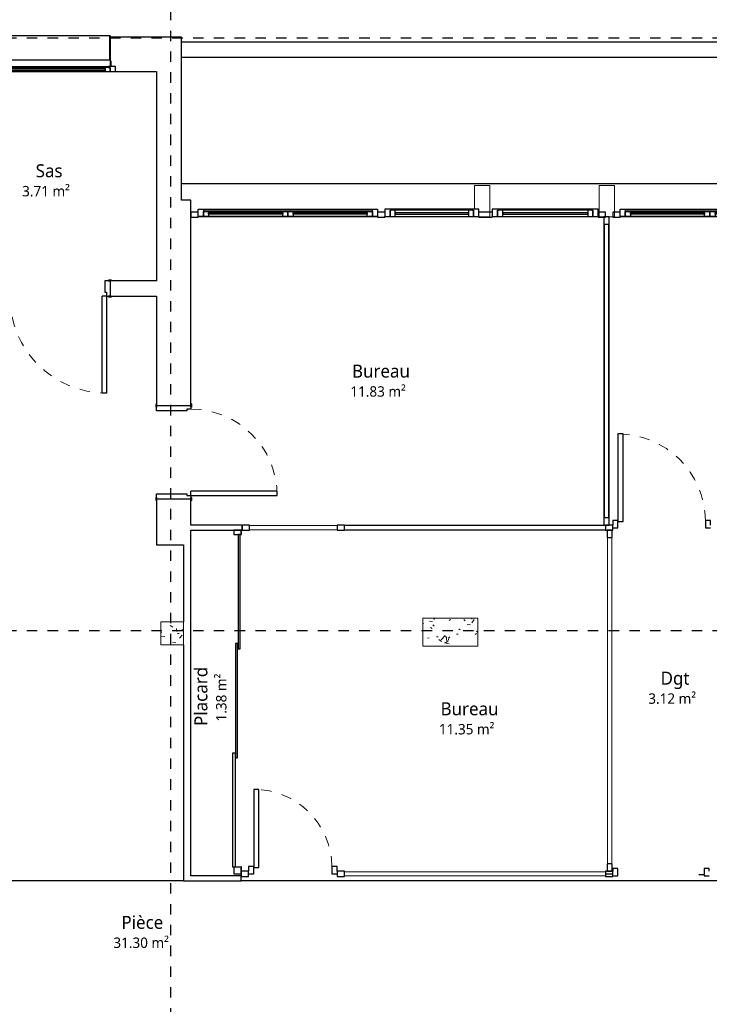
# Model space of a CAD drawing. Header units: metres. Extents: x -21.5 to 32.8, y -37.3 to -3.8.
# Tile 9 of 14: x 10 to 16.7, y -19.2 to -9.7. Entities that reach past the tile are written whole.
import ezdxf

# ---------------------------------------------------------------- set-up
doc = ezdxf.new("R2010")
doc.units = ezdxf.units.M
doc.linetypes.add('Ligne de quadrillage', pattern=[0.022225, 0.0127, -0.003175, 0.003175, -0.003175])
doc.linetypes.add('Tiret', pattern=[0.0025, 0.00125, -0.00125])
for name, color, linetype, lineweight in [('A-AREA-IDEN', 250, 'Continuous', 30), ('A-DOOR', 250, 'Continuous', 25), ('A-DOOR-FRAM', 250, 'Continuous', 25), ('A-FLOR', 250, 'Continuous', 25), ('A-GLAZ', 250, 'Continuous', 25), ('A-GLAZ-CURT', 250, 'Continuous', 18), ('A-GLAZ-CWMG', 250, 'Continuous', 18), ('A-GLAZ-SILL', 250, 'Continuous', 25), ('A-WALL', 250, 'Continuous', 25), ('I-WALL', 250, 'Continuous', 25), ('S-COLS', 250, 'Continuous', 18), ('S-GRID', 250, 'Continuous', 30)]:
    doc.layers.add(name, color=color, linetype=linetype, lineweight=lineweight)
doc.styles.add('Trebuchet MS', font='trebuc.ttf', dxfattribs={"height": 0.125})
doc.styles.add('Trebuchet MS_2', font='trebuc.ttf', dxfattribs={"height": 0.1})

# ---------------------------------------------------------------- blocks, each defined once
blk = doc.blocks.new('Int_ Simple - PP0_93x2_04-435765-Niveau 2')
at = {"layer": 'A-DOOR', "lineweight": 35}
for p, q in [((-0.52, 0.08), (-0.55, 0.08)), ((-0.55, 0.08), (-0.55, 0.075)), ((-0.535, 0.075), (-0.52, 0.075)), ((-0.52, 0.075), (-0.52, 0.08)), ((0.48, 0.08), (0.45, 0.08)), ((0.45, 0.08), (0.45, 0.075)), ((0.45, 0.075), (0.465, 0.075)), ((0.48, 0.075), (0.48, 0.08)), ((-0.55, -0.075), (-0.55, -0.08)), ((-0.55, -0.08), (-0.52, -0.08)), ((-0.52, -0.075), (-0.535, -0.075)), ((-0.52, -0.08), (-0.52, -0.075)), ((0.465, -0.075), (0.45, -0.075)), ((0.45, -0.075), (0.45, -0.08)), ((0.45, -0.08), (0.48, -0.08)), ((0.48, -0.08), (0.48, -0.075))]:
    blk.add_line(p, q, dxfattribs=at)
at = {"layer": 'A-DOOR'}
for p, q in [((0.43, -0.075), (0.39, -0.075)), ((0.39, -1.005), (0.39, -0.075)), ((0.43, -0.075), (0.43, -1.005)), ((0.43, -1.005), (0.39, -1.005))]:
    blk.add_line(p, q, dxfattribs=at)
at = {"layer": 'A-DOOR', "linetype": 'Tiret', "lineweight": 18}
blk.add_arc((0.43, -0.075), 0.93, 180, 270, dxfattribs=at)
at = {"layer": 'A-DOOR-FRAM'}
for p, q in [((-0.485, 0.075), (-0.535, 0.075)), ((-0.485, -0.035), (-0.485, 0.075)), ((0.465, 0.075), (0.415, 0.075)), ((0.415, 0.075), (0.415, -0.035)), ((-0.535, -0.075), (-0.5, -0.075)), ((-0.5, -0.075), (-0.5, -0.035)), ((-0.5, -0.035), (-0.485, -0.035)), ((0.415, -0.035), (0.43, -0.035)), ((0.43, -0.035), (0.43, -0.075)), ((0.43, -0.075), (0.465, -0.075))]:
    blk.add_line(p, q, dxfattribs=at)
blk = doc.blocks.new('1 Vantail - Droit - 1_20x1_70-560381-Niveau 2')
at = {"layer": 'A-GLAZ', "lineweight": 18}
for p, q in [((-0.6, -0.065), (-0.61, -0.065)), ((-0.61, -0.065), (-0.61, -0.115)), ((-0.6, -0.115), (-0.6, -0.065)), ((0.61, -0.065), (0.6, -0.065)), ((0.6, -0.065), (0.6, -0.115)), ((0.61, -0.115), (0.61, -0.065)), ((-0.61, -0.115), (-0.6, -0.115)), ((0.6, -0.115), (0.61, -0.115))]:
    blk.add_line(p, q, dxfattribs=at)
at = {"layer": 'A-GLAZ'}
for p, q in [((0.6, -0.055), (-0.6, -0.055)), ((-0.585, -0.115), (-0.65, -0.115)), ((-0.65, -0.115), (-0.65, -0.165)), ((-0.65, -0.165), (-0.6, -0.165)), ((-0.55, -0.125), (-0.6, -0.125)), ((-0.6, -0.125), (-0.6, -0.165)), ((-0.6, -0.165), (-0.6, -0.125)), ((-0.6, -0.125), (-0.585, -0.125)), ((-0.6, -0.165), (-0.55, -0.165)), ((-0.585, -0.115), (0.585, -0.115)), ((-0.585, -0.125), (-0.585, -0.115)), ((0.55, -0.125), (-0.55, -0.125)), ((-0.55, -0.165), (-0.55, -0.125)), ((0.55, -0.139), (-0.55, -0.139)), ((-0.55, -0.139), (-0.55, -0.151)), ((-0.55, -0.151), (0.55, -0.151)), ((-0.55, -0.165), (0.55, -0.165)), ((0.55, -0.125), (0.55, -0.165)), ((0.6, -0.125), (0.55, -0.125)), ((0.55, -0.151), (0.55, -0.139)), ((0.55, -0.165), (0.6, -0.165)), ((0.65, -0.115), (0.585, -0.115)), ((0.585, -0.115), (0.585, -0.125)), ((0.585, -0.125), (0.6, -0.125)), ((0.6, -0.165), (0.6, -0.125)), ((0.6, -0.125), (0.6, -0.165)), ((0.6, -0.165), (0.65, -0.165)), ((0.65, -0.165), (0.65, -0.115))]:
    blk.add_line(p, q, dxfattribs=at)
at = {"layer": 'A-GLAZ-SILL'}
for p, q in [((0.6, 0.18), (-0.6, 0.18)), ((-0.595, 0.18), (-0.6, 0.18)), ((-0.6, 0.1764), (-0.6, 0.18)), ((-0.6, 0.18), (-0.595, 0.18)), ((-0.6, 0.165), (-0.6, 0.1764)), ((-0.595, 0.18), (-0.595, 0.1764)), ((-0.595, 0.1764), (-0.595, -0.055)), ((0.6, 0.18), (0.595, 0.18)), ((0.595, 0.1764), (0.595, 0.18)), ((0.595, 0.18), (0.6, 0.18)), ((0.595, -0.055), (0.595, 0.1764)), ((0.6, 0.18), (0.6, 0.1764)), ((0.6, 0.1764), (0.6, 0.165))]:
    blk.add_line(p, q, dxfattribs=at)
blk = doc.blocks.new('Int_ Simple - PP _0_83m x 2_04m_-560646-Niveau 2')
at = {"layer": 'A-DOOR'}
for p, q in [((0.38, 0.995), (0.34, 0.995)), ((0.34, 0.995), (0.34, 0.165)), ((0.38, 0.165), (0.38, 0.995)), ((0.38, 0.165), (0.34, 0.165))]:
    blk.add_line(p, q, dxfattribs=at)
at = {"layer": 'A-DOOR', "lineweight": 35}
for p, q in [((-0.5, 0.165), (-0.5, 0.17)), ((-0.5, 0.17), (-0.47, 0.17)), ((-0.47, 0.165), (-0.485, 0.165)), ((-0.47, 0.17), (-0.47, 0.165)), ((0.4, 0.165), (0.4, 0.17)), ((0.4, 0.17), (0.43, 0.17)), ((0.415, 0.165), (0.4, 0.165)), ((0.43, 0.17), (0.43, 0.165)), ((-0.5, -0.17), (-0.5, -0.165)), ((-0.47, -0.17), (-0.5, -0.17)), ((-0.485, -0.165), (-0.47, -0.165)), ((-0.47, -0.165), (-0.47, -0.17)), ((0.4, -0.17), (0.4, -0.165)), ((0.4, -0.165), (0.415, -0.165)), ((0.43, -0.17), (0.4, -0.17)), ((0.43, -0.165), (0.43, -0.17))]:
    blk.add_line(p, q, dxfattribs=at)
at = {"layer": 'A-DOOR', "linetype": 'Tiret', "lineweight": 18}
blk.add_arc((0.38, 0.165), 0.83, 90, 180, dxfattribs=at)
at = {"layer": 'A-DOOR-FRAM'}
for p, q in [((-0.485, 0.165), (-0.45, 0.165)), ((-0.45, 0.165), (-0.45, 0.125)), ((-0.45, 0.125), (-0.435, 0.125)), ((-0.435, 0.125), (-0.435, -0.165)), ((0.365, 0.125), (0.38, 0.125)), ((0.365, -0.165), (0.365, 0.125)), ((0.38, 0.165), (0.415, 0.165)), ((0.38, 0.125), (0.38, 0.165)), ((-0.435, -0.165), (-0.485, -0.165)), ((0.415, -0.165), (0.365, -0.165))]:
    blk.add_line(p, q, dxfattribs=at)
blk = doc.blocks.new('MR 1 Vantail - MR 1 Vantail-651029-Niveau 2')
at = {"layer": 'A-GLAZ'}
for p, q in [((-0.4496, 0.0268), (-0.5096, 0.0268)), ((-0.5096, 0.0268), (-0.5096, -0.0432)), ((-0.4096, 0.0168), (-0.4596, 0.0168)), ((-0.4596, 0.0168), (-0.4596, -0.0432)), ((-0.4596, -0.0432), (-0.4596, 0.0168)), ((-0.4596, 0.0168), (-0.4496, 0.0168)), ((0.4496, 0.0268), (-0.4496, 0.0268)), ((-0.4496, 0.0168), (-0.4496, 0.0268)), ((0.4096, 0.0168), (-0.4096, 0.0168)), ((-0.4096, -0.0432), (-0.4096, 0.0168)), ((0.4596, 0.0168), (0.4096, 0.0168)), ((0.4096, 0.0168), (0.4096, -0.0432)), ((0.4496, 0.0268), (0.4496, 0.0168)), ((0.5096, 0.0268), (0.4496, 0.0268)), ((0.4496, 0.0168), (0.4596, 0.0168)), ((0.4596, -0.0432), (0.4596, 0.0168)), ((0.4596, 0.0168), (0.4596, -0.0432)), ((0.5096, -0.0432), (0.5096, 0.0268)), ((-0.5096, -0.0432), (-0.4596, -0.0432)), ((-0.4596, -0.0432), (-0.4096, -0.0432)), ((0.4096, -0.0072), (-0.4096, -0.0072)), ((-0.4096, -0.0072), (-0.4096, -0.0192)), ((-0.4096, -0.0192), (0.4096, -0.0192)), ((-0.4096, -0.0432), (0.4096, -0.0432)), ((0.4096, -0.0192), (0.4096, -0.0072)), ((0.4096, -0.0432), (0.4596, -0.0432)), ((0.4596, -0.0432), (0.5096, -0.0432))]:
    blk.add_line(p, q, dxfattribs=at)
blk = doc.blocks.new('MR2  - MR2 -564001-Niveau 2')
at = {"layer": 'A-GLAZ'}
for p, q in [((-0.8635, 0.0432), (-0.8135, 0.0432)), ((-0.8635, -0.0268), (-0.8635, 0.0432)), ((-0.8135, -0.0068), (-0.8135, 0.0432)), ((-0.8135, 0.0432), (-0.7635, 0.0432)), ((-0.8135, 0.0432), (-0.8135, -0.0168)), ((-0.7635, 0.0432), (-0.05, 0.0432)), ((-0.7635, 0.0432), (-0.7635, -0.0068)), ((-0.7635, 0.0072), (-0.7635, 0.0192)), ((-0.7635, 0.0192), (-0.05, 0.0192)), ((-0.05, 0.0072), (-0.7635, 0.0072)), ((-0.05, 0.0432), (0, 0.0432)), ((-0.05, -0.0068), (-0.05, 0.0432)), ((-0.05, 0.0192), (-0.05, 0.0072)), ((0, 0.0432), (0, -0.0068)), ((0, 0.0432), (0.05, 0.0432)), ((0, -0.0068), (0, 0.0432)), ((0.05, 0.0432), (0.7635, 0.0432)), ((0.05, 0.0432), (0.05, -0.0068)), ((0.05, 0.0072), (0.05, 0.0192)), ((0.05, 0.0192), (0.7635, 0.0192)), ((0.7635, 0.0072), (0.05, 0.0072)), ((0.7635, 0.0432), (0.8135, 0.0432)), ((0.7635, -0.0068), (0.7635, 0.0432)), ((0.7635, 0.0192), (0.7635, 0.0072)), ((0.8135, 0.0432), (0.8135, -0.0068)), ((0.8135, 0.0432), (0.8635, 0.0432)), ((0.8135, -0.0168), (0.8135, 0.0432)), ((0.8635, 0.0432), (0.8635, -0.0268)), ((-0.8035, -0.0268), (-0.8635, -0.0268)), ((-0.7635, -0.0068), (-0.8135, -0.0068)), ((-0.8135, -0.0168), (-0.8035, -0.0168)), ((-0.8035, -0.0168), (0.8035, -0.0168)), ((-0.8035, -0.0168), (-0.8035, -0.0268)), ((0.8035, -0.0268), (-0.8035, -0.0268)), ((-0.05, -0.0068), (-0.7635, -0.0068)), ((0, -0.0068), (-0.05, -0.0068)), ((0.05, -0.0068), (0, -0.0068)), ((0.7635, -0.0068), (0.05, -0.0068)), ((0.8135, -0.0068), (0.7635, -0.0068)), ((0.8035, -0.0168), (0.8135, -0.0168)), ((0.8035, -0.0268), (0.8035, -0.0168)), ((0.8635, -0.0268), (0.8035, -0.0268))]:
    blk.add_line(p, q, dxfattribs=at)
blk = doc.blocks.new('MR 1 Vantail - MR 1 Vantail-564172-Niveau 2')
at = {"layer": 'A-GLAZ'}
for p, q in [((-0.392, 0.0268), (-0.452, 0.0268)), ((-0.452, 0.0268), (-0.452, -0.0432)), ((-0.352, 0.0168), (-0.402, 0.0168)), ((-0.402, 0.0168), (-0.402, -0.0432)), ((-0.402, -0.0432), (-0.402, 0.0168)), ((-0.402, 0.0168), (-0.392, 0.0168)), ((0.392, 0.0268), (-0.392, 0.0268)), ((-0.392, 0.0168), (-0.392, 0.0268)), ((0.352, 0.0168), (-0.352, 0.0168)), ((-0.352, -0.0432), (-0.352, 0.0168)), ((0.402, 0.0168), (0.352, 0.0168)), ((0.352, 0.0168), (0.352, -0.0432)), ((0.392, 0.0268), (0.392, 0.0168)), ((0.452, 0.0268), (0.392, 0.0268)), ((0.392, 0.0168), (0.402, 0.0168)), ((0.402, -0.0432), (0.402, 0.0168)), ((0.402, 0.0168), (0.402, -0.0432)), ((0.452, -0.0432), (0.452, 0.0268)), ((-0.452, -0.0432), (-0.402, -0.0432)), ((-0.402, -0.0432), (-0.352, -0.0432)), ((0.352, -0.0072), (-0.352, -0.0072)), ((-0.352, -0.0072), (-0.352, -0.0192)), ((-0.352, -0.0192), (0.352, -0.0192)), ((-0.352, -0.0432), (0.352, -0.0432)), ((0.352, -0.0192), (0.352, -0.0072)), ((0.352, -0.0432), (0.402, -0.0432)), ((0.402, -0.0432), (0.452, -0.0432))]:
    blk.add_line(p, q, dxfattribs=at)
blk = doc.blocks.new('Meneau rectangulaire - 50 x 35 pvc gris-564003-Niveau 2')
at = {"layer": 'A-GLAZ-CWMG', "lineweight": 25}
for p, q in [((0, 0), (-0.07, 0)), ((0, -0.05), (0, 0)), ((-0.07, -0.0432), (-0.07, -0.05)), ((-0.07, -0.05), (0, -0.05))]:
    blk.add_line(p, q, dxfattribs=at)
blk = doc.blocks.new('Meneau rectangulaire - 50 x 35 pvc gris-564004-Niveau 2')
at = {"layer": 'A-GLAZ-CWMG', "lineweight": 25}
for p, q in [((-0.07, 0), (0, 0)), ((0, 0), (0, -0.05)), ((-0.07, -0.05), (-0.07, -0.0432)), ((0, -0.05), (-0.07, -0.05))]:
    blk.add_line(p, q, dxfattribs=at)
blk = doc.blocks.new('Meneau rectangulaire - 50 x 35 pvc gris-563999-Niveau 2')
at = {"layer": 'A-GLAZ-CWMG', "lineweight": 25}
for p, q in [((-0.035, 0), (0.035, 0)), ((-0.035, -0.05), (-0.035, -0.0432)), ((0.035, -0.05), (-0.035, -0.05)), ((0.035, -0.0432), (0.035, -0.05))]:
    blk.add_line(p, q, dxfattribs=at)
blk = doc.blocks.new('Meneau rectangulaire - 50 x 65 pvc gris-564000-Niveau 2')
at = {"layer": 'A-GLAZ-CWMG', "lineweight": 25}
for p, q in [((-0.065, 0), (0.065, 0)), ((-0.065, -0.05), (-0.065, -0.0432)), ((0.065, -0.05), (-0.065, -0.05)), ((0.065, -0.0432), (0.065, -0.05))]:
    blk.add_line(p, q, dxfattribs=at)
blk = doc.blocks.new('Poteaux porteurs 76 - Poteaux porteurs 1-565130-Niveau 2')
at = {"layer": 'S-COLS'}
for p, q in [((14.5494, -11.3364), (14.3994, -11.3364)), ((14.3994, -11.3364), (14.3994, -11.5647)), ((14.5494, -11.6364), (14.5494, -11.3364)), ((14.3994, -11.6347), (14.3994, -11.6364)), ((14.3994, -11.6364), (14.5494, -11.6364))]:
    blk.add_line(p, q, dxfattribs=at)
blk = doc.blocks.new('Poteaux porteurs 73 - Poteaux porteurs 1-565327-Niveau 2')
at = {"layer": 'S-COLS'}
for p, q in [((14.5494, -11.3364), (14.3994, -11.3364)), ((14.3994, -11.3364), (14.3994, -11.6364)), ((14.5494, -11.6364), (14.5494, -11.3364)), ((14.3994, -11.6364), (14.5494, -11.6364))]:
    blk.add_line(p, q, dxfattribs=at)
blk = doc.blocks.new('Poteau béton - Rectangulaire - 220x220-587795-Niveau 2')
at = {"layer": 'S-COLS'}
h = blk.add_hatch(dxfattribs=at)
h.set_pattern_fill('FP_1', color=256, style=0, pattern_type=2)
h.set_pattern_definition([(50, (-11.491, 15.643), (0.3647987, -0.031967), [0.038, -0.419]), (355, (-11.491, 15.643), (-0.070921, 0.382637), [0.03, -0.335]), (100.451, (-11.461, 15.64), (0.294358, 0.350205), [0.032, -0.356]), (46.184, (-11.491, 15.745), (0.542072, -0.083569), [0.057, -0.629]), (96.636, (-11.446, 15.738), (0.474956, 0.495204), [0.049, -0.534]), (351.184, (-11.491, 15.745), (0.47449, 0.495128), [0.046, -0.503]), (21, (-11.44, 15.719), (0.3035623, -0.204817), [0.038, -0.419]), (326, (-11.44, 15.719), (0.1234774, 0.369045), [0.03, -0.335]), (71.451, (-11.415, 15.702), (0.427234, 0.1635883), [0.032, -0.356]), (37.5, (-11.491, 15.643), (0.0065432, 0.1688822), [0.017, -0.314, 0.017, -0.324, -0.337]), (37.5, (-11.491, 15.643), (0.0065432, 0.1688822), [-0.672, 0.017, -0.32]), (7.5, (-11.491, 15.643), (0.1340145, 0.2002052), [0.017, -0.177, 0.017, -0.307, -0.128]), (7.5, (-11.491, 15.643), (0.1340145, 0.2002052), [-0.518, 0.017, -0.112]), (327.5, (-11.604, 15.643), (0.2712697, -0.0115642), [0.017, -0.11, 0.017, -0.379, -0.526]), (327.5, (-11.604, 15.643), (0.2712697, -0.0115642), [-0.523, 0.017, -0.509]), (317.5, (-11.655, 15.643), (0.2964495, 0.0511634), [0.017, -0.148, 0.017, -0.246, -0.373]), (317.5, (-11.655, 15.643), (0.2964495, 0.0511634), [-0.428, 0.017, -0.357])])
h.paths.add_polyline_path([(0.11, -0.11), (0.11, 0.11), (-0.11, 0.11), (-0.11, -0.11)])
for p, q in [((0.11, 0.11), (-0.11, 0.11)), ((-0.11, 0.11), (-0.11, -0.11)), ((0.11, -0.11), (0.11, 0.11)), ((-0.11, -0.11), (0.11, -0.11))]:
    blk.add_line(p, q, dxfattribs=at)
blk = doc.blocks.new('Panneau système - Plein-579479-Niveau 2')
at = {"layer": 'A-GLAZ-CURT'}
for p, q in [((0.4215, 0.045), (-0.4215, 0.045)), ((-0.4215, 0.045), (-0.4215, 0.005)), ((-0.4215, 0.005), (0.4215, 0.005)), ((0.4215, 0.005), (0.4215, 0.045))]:
    blk.add_line(p, q, dxfattribs=at)
blk = doc.blocks.new('Porte simple - Porte simple-579466-Niveau 2')
at = {"layer": 'A-DOOR'}
for p, q in [((-0.371, 0.8771), (-0.421, 0.8771)), ((-0.421, 0.8771), (-0.421, 0.035)), ((-0.371, 0.035), (-0.371, 0.8771)), ((-0.421, 0.035), (-0.371, 0.035))]:
    blk.add_line(p, q, dxfattribs=at)
at = {"layer": 'A-DOOR', "linetype": 'Tiret', "lineweight": 18}
blk.add_arc((-0.421, 0.035), 0.8421, 0.68044, 90, dxfattribs=at)
at = {"layer": 'A-DOOR-FRAM'}
for p, q in [((-0.421, 0.045), (-0.471, 0.045)), ((-0.471, 0.045), (-0.471, 0)), ((-0.421, -0.025), (-0.421, 0.045)), ((0.471, 0.045), (0.421, 0.045)), ((0.421, 0.045), (0.421, -0.025)), ((0.471, 0), (0.471, 0.045)), ((-0.471, -0.025), (-0.421, -0.025)), ((0.421, -0.025), (0.471, -0.025))]:
    blk.add_line(p, q, dxfattribs=at)
blk = doc.blocks.new('Panneau système - Plein-579482-Niveau 2')
at = {"layer": 'A-GLAZ-CURT'}
for p, q in [((1.2565, 0.045), (-1.2565, 0.045)), ((-1.2565, 0.045), (-1.2565, 0.005)), ((-1.2565, 0.005), (1.2565, 0.005)), ((1.2565, 0.005), (1.2565, 0.045))]:
    blk.add_line(p, q, dxfattribs=at)
blk = doc.blocks.new('Meneau rectangulaire - 50 x 35-572450-Niveau 2')
at = {"layer": 'A-GLAZ-CWMG', "lineweight": 25}
for p, q in [((-0.035, 0), (0.035, 0)), ((-0.035, -0.05), (-0.035, 0)), ((0.035, 0), (0.035, -0.05)), ((0.035, -0.05), (-0.035, -0.05))]:
    blk.add_line(p, q, dxfattribs=at)
blk = doc.blocks.new('Meneau rectangulaire - 50 x 35-576797-Niveau 2')
at = {"layer": 'A-GLAZ-CWMG', "lineweight": 25}
for p, q in [((-0.07, 0), (0, 0)), ((-0.07, -0.05), (-0.07, 0)), ((0, 0), (0, -0.05)), ((0, -0.05), (-0.07, -0.05))]:
    blk.add_line(p, q, dxfattribs=at)
blk = doc.blocks.new('Meneau rectangulaire - 50 x 25mm-576811-Niveau 2')
at = {"layer": 'A-GLAZ-CWMG'}
for p, q in [((13.1481, -14.6024), (15.6611, -14.6024)), ((15.6611, -14.6524), (13.1481, -14.6524))]:
    blk.add_line(p, q, dxfattribs=at)
blk = doc.blocks.new('Placard coulissante - 3 panneaux - 3_2x2_7-579598-Niveau 2')
at = {"layer": 'A-DOOR'}
for p, q in [((-1.6, 0.025), (-1.6, 0.045)), ((-1.6, 0.045), (-0.5, 0.045)), ((-0.5, 0.025), (-1.6, 0.025)), ((0.55, 0.02), (-0.55, 0.02)), ((-0.55, 0.02), (-0.55, 0)), ((-0.55, 0), (0.55, 0)), ((-0.5, 0.045), (-0.5, 0.025)), ((0.55, 0), (0.55, 0.02)), ((1.6, -0.005), (0.5, -0.005)), ((0.5, -0.005), (0.5, -0.025)), ((0.5, -0.025), (1.6, -0.025)), ((1.6, -0.025), (1.6, -0.005))]:
    blk.add_line(p, q, dxfattribs=at)
at = {"layer": 'A-DOOR-FRAM'}
for p, q in [((-1.6399, -0.038), (-1.598, -0.038)), ((-1.598, -0.035), (-1.6, -0.035)), ((-1.598, -0.038), (-1.598, -0.035)), ((1.6, -0.035), (1.598, -0.035)), ((1.598, -0.035), (1.598, -0.038)), ((1.598, -0.038), (1.6399, -0.038)), ((1.6399, -0.035), (1.6389, -0.035))]:
    blk.add_line(p, q, dxfattribs=at)
blk = doc.blocks.new('Meneau rectangulaire - 50 x 35-580260-Niveau 2')
at = {"layer": 'A-GLAZ-CWMG', "lineweight": 25}
for p, q in [((0, 0), (-0.07, 0)), ((-0.07, 0), (-0.07, -0.05)), ((0, -0.05), (0, 0)), ((-0.07, -0.05), (0, -0.05))]:
    blk.add_line(p, q, dxfattribs=at)
blk = doc.blocks.new('Panneau système - Vitré-589716-Niveau 2')
at = {"layer": 'A-GLAZ-CURT'}
for p, q in [((1.5694, 0.045), (-1.5694, 0.045)), ((-1.5694, 0.045), (-1.5694, 0.005)), ((-1.5694, 0.005), (1.5694, 0.005)), ((1.5694, 0.005), (1.5694, 0.045))]:
    blk.add_line(p, q, dxfattribs=at)
blk = doc.blocks.new('Meneau rectangulaire - 50 x 35-580264-Niveau 2')
at = {"layer": 'A-GLAZ-CWMG', "lineweight": 25}
for p, q in [((-0.07, 0), (0, 0)), ((-0.07, -0.05), (-0.07, 0)), ((0, 0), (0, -0.05)), ((0, -0.05), (-0.07, -0.05))]:
    blk.add_line(p, q, dxfattribs=at)
blk = doc.blocks.new('Porte simple - Porte simple-589630-Niveau 2')
at = {"layer": 'A-DOOR'}
for p, q in [((-0.3263, 0.7877), (-0.3763, 0.7877)), ((-0.3763, 0.7877), (-0.3763, 0.035)), ((-0.3263, 0.035), (-0.3263, 0.7877)), ((-0.3763, 0.035), (-0.3263, 0.035))]:
    blk.add_line(p, q, dxfattribs=at)
at = {"layer": 'A-DOOR', "linetype": 'Tiret', "lineweight": 18}
blk.add_arc((-0.3763, 0.035), 0.7527, 0.76125, 90, dxfattribs=at)
at = {"layer": 'A-DOOR-FRAM'}
for p, q in [((-0.3763, 0.045), (-0.4263, 0.045)), ((-0.4263, 0.045), (-0.4263, 0)), ((-0.3763, -0.025), (-0.3763, 0.045)), ((0.4263, 0.045), (0.3763, 0.045)), ((0.3763, 0.045), (0.3763, -0.025)), ((0.4263, 0), (0.4263, 0.045)), ((-0.4263, -0.025), (-0.3763, -0.025)), ((0.3763, -0.025), (0.4263, -0.025))]:
    blk.add_line(p, q, dxfattribs=at)
blk = doc.blocks.new('ouverture simple - ouverture simple-578162-Niveau 2')
at = {"layer": 'A-DOOR'}
blk.add_line((-0.415, 0.035), (-0.365, 0.035), dxfattribs=at)
at = {"layer": 'A-DOOR-FRAM'}
for p, q in [((-0.415, 0.045), (-0.465, 0.045)), ((-0.465, 0), (-0.465, -0.025)), ((-0.415, -0.025), (-0.415, 0.045)), ((0.465, 0.045), (0.415, 0.045)), ((0.415, 0.045), (0.415, -0.025)), ((0.465, -0.025), (0.465, 0)), ((-0.465, -0.025), (-0.415, -0.025)), ((0.415, -0.025), (0.465, -0.025))]:
    blk.add_line(p, q, dxfattribs=at)
blk = doc.blocks.new('Panneau système - Vitré-576816-Niveau 2')
at = {"layer": 'A-GLAZ-CURT'}
for p, q in [((1.2565, 0.045), (-1.2565, 0.045)), ((-1.2565, 0.045), (-1.2565, 0.005)), ((-1.2565, 0.005), (1.2565, 0.005)), ((1.2565, 0.005), (1.2565, 0.045))]:
    blk.add_line(p, q, dxfattribs=at)
blk = doc.blocks.new('Panneau système - Vitré-627866-Niveau 2')
at = {"layer": 'A-GLAZ-CURT'}
for p, q in [((1.4125, 0.045), (-1.4125, 0.045)), ((-1.4125, 0.045), (-1.4125, 0.005)), ((-1.4125, 0.005), (1.4125, 0.005)), ((1.4125, 0.005), (1.4125, 0.045))]:
    blk.add_line(p, q, dxfattribs=at)
blk = doc.blocks.new('Meneau rectangulaire - 50 x 25mm-627865-Niveau 2')
at = {"layer": 'A-GLAZ-CWMG'}
for p, q in [((15.6461, -14.5314), (15.6461, -11.7064)), ((15.6961, -11.7064), (15.6961, -14.5314))]:
    blk.add_line(p, q, dxfattribs=at)

msp = doc.modelspace()

# ---------------------------------------------------------------- hatches: boundary and pattern name
at = {"layer": 'S-COLS'}
h = msp.add_hatch(dxfattribs=at)
h.set_pattern_fill('FP_2', color=256, style=0, pattern_type=2)
h.set_pattern_definition([(50, (0, 0), (0.3647987, -0.031967), [0.038, -0.419]), (355, (0, 0), (-0.070921, 0.382637), [0.03, -0.335]), (100.451, (0.03, -0.003), (0.294358, 0.350205), [0.032, -0.356]), (46.184, (0, 0.102), (0.542072, -0.083569), [0.057, -0.629]), (96.636, (0.045, 0.095), (0.474956, 0.495204), [0.049, -0.534]), (351.184, (0, 0.102), (0.47449, 0.495128), [0.046, -0.503]), (21, (0.051, 0.076), (0.3035623, -0.204817), [0.038, -0.419]), (326, (0.051, 0.076), (0.1234774, 0.369045), [0.03, -0.335]), (71.451, (0.076, 0.059), (0.427234, 0.1635883), [0.032, -0.356]), (37.5, (0, 0), (0.0065432, 0.1688822), [0.017, -0.314, 0.017, -0.324, -0.337]), (37.5, (0, 0), (0.0065432, 0.1688822), [-0.672, 0.017, -0.32]), (7.5, (0, 0), (0.1340145, 0.2002052), [0.017, -0.177, 0.017, -0.307, -0.128]), (7.5, (0, 0), (0.1340145, 0.2002052), [-0.518, 0.017, -0.112]), (327.5, (-0.113, 0), (0.2712697, -0.0115642), [0.017, -0.11, 0.017, -0.379, -0.526]), (327.5, (-0.113, 0), (0.2712697, -0.0115642), [-0.523, 0.017, -0.509]), (317.5, (-0.164, 0), (0.2964495, 0.0511634), [0.017, -0.148, 0.017, -0.246, -0.373]), (317.5, (-0.164, 0), (0.2964495, 0.0511634), [-0.428, 0.017, -0.357])])
h.paths.add_polyline_path([(14.4322, -15.7679), (14.4322, -15.4979), (13.9022, -15.4979), (13.9022, -15.7679)])

# ---------------------------------------------------------------- linework, layer by layer
at = {"layer": 'A-FLOR'}
for p, q in [((11.601, -18.0249), (9.591, -18.0249)), ((19.7621, -18.0249), (12.1555, -18.0249))]:
    msp.add_line(p, q, dxfattribs=at)
at = {"layer": 'A-WALL'}
for p, q in [((11.581, -9.9103), (10.8942, -9.9103)), ((10.8942, -9.9103), (10.8942, -10.1403)), ((11.581, -11.4764), (11.581, -9.9103)), ((11.581, -9.9546), (22.4496, -9.9546)), ((22.2996, -10.1046), (11.581, -10.1046)), ((10.9442, -10.2403), (11.341, -10.2403)), ((11.341, -10.2403), (11.341, -11.4764)), ((11.581, -11.3164), (22.7979, -11.3164)), ((13.468, -11.6364), (11.741, -11.6364)), ((14.3994, -11.6364), (13.538, -11.6364)), ((15.5911, -11.6364), (14.572, -11.6364)), ((17.5294, -11.6364), (15.8024, -11.6364)), ((11.601, -14.7909), (11.601, -15.5329)), ((11.671, -17.9749), (11.671, -14.7909)), ((11.601, -15.7529), (11.601, -18.0249)), ((11.601, -18.0249), (11.671, -18.0249))]:
    msp.add_line(p, q, dxfattribs=at)
at = {"layer": 'I-WALL'}
for p, q in [((11.341, -11.4764), (11.341, -12.2518)), ((11.671, -11.4764), (11.581, -11.4764)), ((11.671, -13.4518), (11.671, -11.4764)), ((11.341, -12.2518), (10.8923, -12.2518)), ((10.8923, -12.2518), (10.8923, -12.4018)), ((10.8923, -12.4018), (11.341, -12.4018)), ((11.341, -12.4018), (11.341, -13.4518)), ((11.341, -13.4518), (11.671, -13.4518)), ((11.341, -14.3518), (11.341, -14.7909)), ((11.671, -14.3518), (11.341, -14.3518)), ((11.671, -14.6014), (11.671, -14.3518)), ((12.1651, -14.6014), (11.671, -14.6014)), ((11.671, -14.7909), (11.671, -14.6514)), ((11.671, -14.6514), (12.1651, -14.6514)), ((12.1555, -14.6524), (12.0855, -14.6524)), ((12.0855, -14.6524), (12.0855, -14.6914)), ((12.1555, -14.6914), (12.1555, -14.6524)), ((12.1651, -14.6514), (12.1651, -14.6014)), ((12.0855, -14.6914), (12.1555, -14.6914)), ((11.341, -14.7909), (11.601, -14.7909)), ((12.1555, -17.8914), (12.0855, -17.8914)), ((12.0855, -17.8914), (12.0855, -17.9553)), ((12.1555, -17.9553), (12.1555, -17.8914)), ((12.1555, -17.9749), (11.671, -17.9749)), ((12.0855, -17.9553), (12.1555, -17.9553)), ((12.1555, -18.0249), (12.1555, -17.9749)), ((15.7311, -17.9313), (15.6611, -17.9313)), ((15.6611, -17.9313), (15.6611, -17.9553)), ((15.6611, -17.9553), (15.7311, -17.9553)), ((15.7311, -17.9553), (15.7311, -17.9313)), ((11.671, -18.0249), (12.1555, -18.0249))]:
    msp.add_line(p, q, dxfattribs=at)
at = {"layer": 'S-COLS'}
for p, q in [((14.4322, -15.4979), (13.9022, -15.4979)), ((13.9022, -15.4979), (13.9022, -15.7679)), ((14.4322, -15.7679), (14.4322, -15.4979)), ((13.9022, -15.7679), (14.4322, -15.7679))]:
    msp.add_line(p, q, dxfattribs=at)
at = {"layer": 'S-GRID', "linetype": 'Ligne de quadrillage'}
for p, q in [((11.4766, -37.3469), (11.4766, -4.4509)), ((-21.5083, -9.9146), (32.1236, -9.9146)), ((-21.5083, -15.6159), (32.1236, -15.6159))]:
    msp.add_line(p, q, dxfattribs=at)

# ---------------------------------------------------------------- block references
at = {"layer": 'A-DOOR'}
for name, p in [('Int_ Simple - PP0_93x2_04-435765-Niveau 2', (10.4273, -12.3268)), ('Porte simple - Porte simple-579466-Niveau 2', (16.2021, -14.6024)), ('Porte simple - Porte simple-589630-Niveau 2', (12.6518, -17.9313))]:
    msp.add_blockref(name, p, dxfattribs=at)
for name, p, rotation in [('Int_ Simple - PP _0_83m x 2_04m_-560646-Niveau 2', (11.506, -13.9368), 269.9999999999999), ('Placard coulissante - 3 panneaux - 3_2x2_7-579598-Niveau 2', (12.1205, -16.2914), 89.99999999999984), ('ouverture simple - ouverture simple-578162-Niveau 2', (16.1961, -17.9313), 180)]:
    msp.add_blockref(name, p, dxfattribs=dict(at, rotation=rotation))
at = {"layer": 'A-GLAZ'}
for name, p in [('1 Vantail - Droit - 1_20x1_70-560381-Niveau 2', (10.2942, -10.0753)), ('MR 1 Vantail - MR 1 Vantail-564172-Niveau 2', (13.99, -11.5914)), ('MR 1 Vantail - MR 1 Vantail-651029-Niveau 2', (15.0815, -11.5914))]:
    msp.add_blockref(name, p, dxfattribs=at)
at = {"layer": 'A-GLAZ', "rotation": 180}
for p in [(12.6045, -11.5914), (16.6659, -11.5914)]:
    msp.add_blockref('MR2  - MR2 -564001-Niveau 2', p, dxfattribs=at)
at = {"layer": 'A-GLAZ-CURT'}
for name, p, rotation in [('Panneau système - Vitré-627866-Niveau 2', (15.6961, -13.1189), 90), ('Panneau système - Plein-579479-Niveau 2', (12.6566, -14.6024), 180), ('Panneau système - Plein-579482-Niveau 2', (14.4046, -14.6024), 180), ('Panneau système - Vitré-589716-Niveau 2', (15.727, -16.2919), 89.99999999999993), ('Panneau système - Vitré-576816-Niveau 2', (14.4046, -17.9313), 180)]:
    msp.add_blockref(name, p, dxfattribs=dict(at, rotation=rotation))
at = {"layer": 'A-GLAZ-CWMG', "extrusion": (0, 0, -1)}
for name, p in [('Meneau rectangulaire - 50 x 35 pvc gris-564004-Niveau 2', (-11.671, -11.5914)), ('Meneau rectangulaire - 50 x 35 pvc gris-563999-Niveau 2', (-13.503, -11.5914)), ('Meneau rectangulaire - 50 x 65 pvc gris-564000-Niveau 2', (-14.507, -11.5914)), ('Meneau rectangulaire - 50 x 35 pvc gris-564004-Niveau 2', (-15.7324, -11.5914)), ('Meneau rectangulaire - 50 x 35-576797-Niveau 2', (-12.1651, -14.6024)), ('Meneau rectangulaire - 50 x 35-572450-Niveau 2', (-13.1131, -14.6024)), ('Meneau rectangulaire - 50 x 35-572450-Niveau 2', (-15.6961, -14.6024)), ('Meneau rectangulaire - 50 x 35-576797-Niveau 2', (-12.1555, -17.9313)), ('Meneau rectangulaire - 50 x 35-572450-Niveau 2', (-13.1131, -17.9313)), ('Meneau rectangulaire - 50 x 35-572450-Niveau 2', (-15.6961, -17.9313))]:
    msp.add_blockref(name, p, dxfattribs=at)
at = {"layer": 'A-GLAZ-CWMG'}
for name, p in [('Meneau rectangulaire - 50 x 35 pvc gris-564003-Niveau 2', (15.6611, -11.5914)), ('Meneau rectangulaire - 50 x 25mm-627865-Niveau 2', (0, 0)), ('Meneau rectangulaire - 50 x 25mm-576811-Niveau 2', (0, 0))]:
    msp.add_blockref(name, p, dxfattribs=at)
at = {"layer": 'A-GLAZ-CWMG', "extrusion": (0, 0, -1)}
for p, rotation in [((-15.6961, -11.6364), 90), ((-15.727, -14.6524), 90.00000000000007)]:
    msp.add_blockref('Meneau rectangulaire - 50 x 35-580264-Niveau 2', p, dxfattribs=dict(at, rotation=rotation))
at = {"layer": 'A-GLAZ-CWMG'}
for p, rotation in [((15.6961, -14.6014), 270), ((15.727, -17.9313), 269.9999999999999)]:
    msp.add_blockref('Meneau rectangulaire - 50 x 35-580260-Niveau 2', p, dxfattribs=dict(at, rotation=rotation))
at = {"layer": 'S-COLS'}
for name, p in [('Poteaux porteurs 76 - Poteaux porteurs 1-565130-Niveau 2', (0, 0)), ('Poteaux porteurs 73 - Poteaux porteurs 1-565327-Niveau 2', (1.2, 0)), ('Poteau béton - Rectangulaire - 220x220-587795-Niveau 2', (11.491, -15.6429))]:
    msp.add_blockref(name, p, dxfattribs=at)

# ---------------------------------------------------------------- texts
at = {"layer": 'A-AREA-IDEN', "attachment_point": 1}
for s, insert, char_height, width, style in [('Sas', (10.1767, -11.1317), 0.125, 0.296624, 'Trebuchet MS'), ('3.71 m²', (10.0459, -11.3402), 0.1, 0.613291, 'Trebuchet MS_2'), ('Bureau', (13.2218, -13.0583), 0.125, 0.665401, 'Trebuchet MS'), ('11.83 m²', (13.2053, -13.2669), 0.1, 0.705485, 'Trebuchet MS_2'), ('Dgt', (16.1923, -16.0121), 0.125, 0.324683, 'Trebuchet MS'), ('3.12 m²', (16.0733, -16.2207), 0.1, 0.613291, 'Trebuchet MS_2'), ('Bureau', (14.0742, -16.3064), 0.125, 0.665401, 'Trebuchet MS'), ('11.35 m²', (14.0577, -16.515), 0.1, 0.705485, 'Trebuchet MS_2'), ('Pièce', (11.0022, -18.3602), 0.125, 0.517088, 'Trebuchet MS'), ('31.30 m²', (10.9244, -18.5688), 0.1, 0.705485, 'Trebuchet MS_2')]:
    msp.add_mtext(s, dxfattribs=dict(at, insert=insert, char_height=char_height, width=width, style=style))
at = {"layer": 'A-AREA-IDEN', "attachment_point": 1, "rotation": 90}
for s, insert, char_height, width, style in [('Placard', (11.7044, -16.534), 0.125, 0.71751, 'Trebuchet MS'), ('1.38 m²', (11.9129, -16.491), 0.1, 0.613291, 'Trebuchet MS_2')]:
    msp.add_mtext(s, dxfattribs=dict(at, insert=insert, char_height=char_height, width=width, style=style))

doc.saveas('drawing.dxf')
